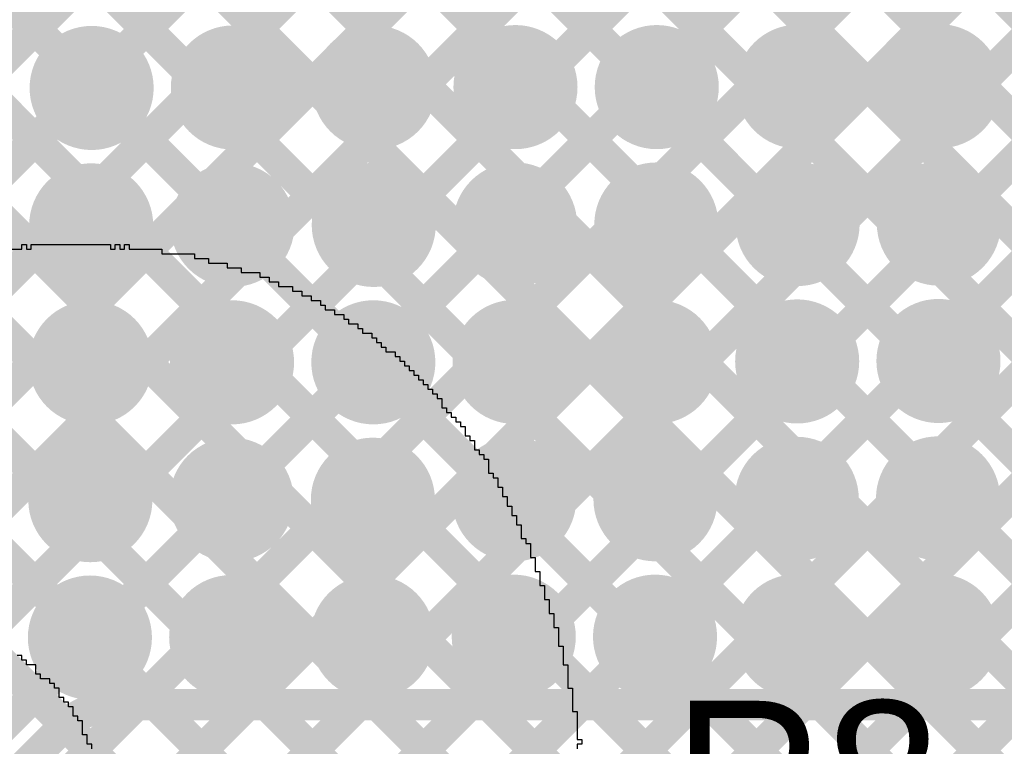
# Model space of a CAD drawing. Header units: millimetres. Extents: x 3.06 to 5.82, y 1.29 to 3.84.
# Tile 152 of 244: x 5.02 to 5.27, y 2.12 to 2.31. Entities that reach past the tile are written whole.
import ezdxf

# ---------------------------------------------------------------- set-up
doc = ezdxf.new("R2010")
doc.units = ezdxf.units.MM
doc.header["$MEASUREMENT"] = 0
for name, color, linetype in [('BottomLayer', 5, 'Continuous'), ('BottomSolder', 6, 'Continuous'), ('MultiLayer', 9, 'Continuous'), ('TopLayer', 1, 'Continuous'), ('TopOverlay', 2, 'Continuous'), ('TopSolder', 216, 'Continuous'), ('ViaHoleLayer', 16, 'Continuous')]:
    doc.layers.add(name, color=color, linetype=linetype)

msp = doc.modelspace()

# ---------------------------------------------------------------- linework, layer by layer
at = {"layer": 'BottomLayer', "const_width": 0.008}
for points in [[(4.81082, 2.76936), (5.56819, 2.012)], [(4.79724, 2.75466), (5.4789, 2.073)], [(4.7896, 2.73402), (5.45062, 2.073)], [(4.789, 2.70633), (5.436, 2.05933)], [(4.789, 2.67805), (5.436, 2.03105)], [(4.789, 2.64976), (5.436, 2.00276)], [(4.789, 2.62148), (5.40848, 2.002)], [(4.789, 2.5932), (5.38019, 2.002)], [(4.789, 2.07371), (5.2974, 2.58211)], [(4.789, 2.56491), (5.35191, 2.002)], [(4.79368, 2.0501), (5.299, 2.55542)], [(4.789, 2.53663), (5.32363, 2.002)], [(4.80587, 2.03401), (5.299, 2.52714)], [(4.789, 2.50834), (5.23034, 2.067)], [(4.82414, 2.024), (5.30213, 2.50199)], [(4.85043, 2.022), (5.31337, 2.48494)], [(4.789, 2.48006), (5.20562, 2.06344)], [(4.87805, 2.02134), (5.33087, 2.47416)], [(4.87328, 1.96), (5.38483, 2.47155)], [(4.89178, 2.00678), (5.35655, 2.47155)], [(4.90157, 1.96), (5.41311, 2.47155)], [(4.92985, 1.96), (5.43548, 2.46563)], [(4.789, 2.45177), (5.18873, 2.05204)], [(4.9522, 1.95406), (5.44297, 2.44484)], [(4.5457, 1.491), (5.4947, 2.44)], [(4.57399, 1.491), (5.52299, 2.44)], [(4.60227, 1.491), (5.55127, 2.44)], [(4.95784, 1.93142), (5.46642, 2.44)], [(5.20066, 2.0611), (5.57956, 2.44)], [(4.789, 2.42349), (5.17789, 2.0346)], [(4.789, 2.3952), (5.175, 2.0092)], [(4.789, 2.36692), (5.17714, 1.97878)]]:
    msp.add_lwpolyline(points, dxfattribs=at)
at = {"layer": 'BottomLayer', "const_width": 0.01181}
for points in [[(5.02898, 2.29011, 1), (5.04079, 2.29011, 1)], [(5.06498, 2.29022, 1), (5.07679, 2.29022, 1)], [(5.10098, 2.29022, 1), (5.11279, 2.29022, 1)], [(5.13698, 2.29033, 1), (5.14879, 2.29033, 1)], [(5.17298, 2.29033, 1), (5.18479, 2.29033, 1)], [(5.20898, 2.29045, 1), (5.22079, 2.29045, 1)], [(5.24498, 2.29056, 1), (5.25679, 2.29056, 1)], [(5.02887, 2.25511, 1), (5.04068, 2.25511, 1)], [(5.06487, 2.25522, 1), (5.07668, 2.25522, 1)], [(5.10087, 2.25522, 1), (5.11268, 2.25522, 1)], [(5.13687, 2.25533, 1), (5.14868, 2.25533, 1)], [(5.17287, 2.25533, 1), (5.18468, 2.25533, 1)], [(5.20887, 2.25545, 1), (5.22068, 2.25545, 1)], [(5.24487, 2.25556, 1), (5.25668, 2.25556, 1)], [(5.02876, 2.22011, 1), (5.04057, 2.22011, 1)], [(5.06476, 2.22022, 1), (5.07657, 2.22022, 1)], [(5.10076, 2.22022, 1), (5.11257, 2.22022, 1)], [(5.13676, 2.22033, 1), (5.14857, 2.22033, 1)], [(5.17276, 2.22033, 1), (5.18457, 2.22033, 1)], [(5.20876, 2.22045, 1), (5.22057, 2.22045, 1)], [(5.24476, 2.22056, 1), (5.25657, 2.22056, 1)], [(5.02865, 2.18511, 1), (5.04046, 2.18511, 1)], [(5.06465, 2.18522, 1), (5.07646, 2.18522, 1)], [(5.10065, 2.18522, 1), (5.11246, 2.18522, 1)], [(5.13665, 2.18533, 1), (5.14846, 2.18533, 1)], [(5.17265, 2.18533, 1), (5.18446, 2.18533, 1)], [(5.20865, 2.18545, 1), (5.22046, 2.18545, 1)], [(5.24465, 2.18556, 1), (5.25646, 2.18556, 1)], [(5.02854, 2.15011, 1), (5.04035, 2.15011, 1)], [(5.06454, 2.15022, 1), (5.07635, 2.15022, 1)], [(5.10054, 2.15022, 1), (5.11235, 2.15022, 1)], [(5.13654, 2.15033, 1), (5.14835, 2.15033, 1)], [(5.17254, 2.15033, 1), (5.18435, 2.15033, 1)], [(5.20854, 2.15045, 1), (5.22035, 2.15045, 1)], [(5.24454, 2.15056, 1), (5.25635, 2.15056, 1)]]:
    msp.add_lwpolyline(points, format="xyb", close=True, dxfattribs=at)
at = {"layer": 'BottomSolder', "const_width": 0.01581}
for points in [[(5.02698, 2.29011, 1), (5.04279, 2.29011, 1)], [(5.06298, 2.29022, 1), (5.07879, 2.29022, 1)], [(5.09898, 2.29022, 1), (5.11479, 2.29022, 1)], [(5.13498, 2.29033, 1), (5.15079, 2.29033, 1)], [(5.17098, 2.29033, 1), (5.18679, 2.29033, 1)], [(5.20698, 2.29045, 1), (5.22279, 2.29045, 1)], [(5.24298, 2.29056, 1), (5.25879, 2.29056, 1)], [(5.02687, 2.25511, 1), (5.04268, 2.25511, 1)], [(5.06287, 2.25522, 1), (5.07868, 2.25522, 1)], [(5.09887, 2.25522, 1), (5.11468, 2.25522, 1)], [(5.13487, 2.25533, 1), (5.15068, 2.25533, 1)], [(5.17087, 2.25533, 1), (5.18668, 2.25533, 1)], [(5.20687, 2.25545, 1), (5.22268, 2.25545, 1)], [(5.24287, 2.25556, 1), (5.25868, 2.25556, 1)], [(5.02676, 2.22011, 1), (5.04257, 2.22011, 1)], [(5.06276, 2.22022, 1), (5.07857, 2.22022, 1)], [(5.09876, 2.22022, 1), (5.11457, 2.22022, 1)], [(5.13476, 2.22033, 1), (5.15057, 2.22033, 1)], [(5.17076, 2.22033, 1), (5.18657, 2.22033, 1)], [(5.20676, 2.22045, 1), (5.22257, 2.22045, 1)], [(5.24276, 2.22056, 1), (5.25857, 2.22056, 1)], [(5.02665, 2.18511, 1), (5.04246, 2.18511, 1)], [(5.06265, 2.18522, 1), (5.07846, 2.18522, 1)], [(5.09865, 2.18522, 1), (5.11446, 2.18522, 1)], [(5.13465, 2.18533, 1), (5.15046, 2.18533, 1)], [(5.17065, 2.18533, 1), (5.18646, 2.18533, 1)], [(5.20665, 2.18545, 1), (5.22246, 2.18545, 1)], [(5.24265, 2.18556, 1), (5.25846, 2.18556, 1)], [(5.02654, 2.15011, 1), (5.04235, 2.15011, 1)], [(5.06254, 2.15022, 1), (5.07835, 2.15022, 1)], [(5.09854, 2.15022, 1), (5.11435, 2.15022, 1)], [(5.13454, 2.15033, 1), (5.15035, 2.15033, 1)], [(5.17054, 2.15033, 1), (5.18635, 2.15033, 1)], [(5.20654, 2.15045, 1), (5.22235, 2.15045, 1)], [(5.24254, 2.15056, 1), (5.25835, 2.15056, 1)]]:
    msp.add_lwpolyline(points, format="xyb", close=True, dxfattribs=at)
at = {"layer": 'MultiLayer', "const_width": 0.01181}
for points in [[(5.02898, 2.29011, 1), (5.04079, 2.29011, 1)], [(5.06498, 2.29022, 1), (5.07679, 2.29022, 1)], [(5.10098, 2.29022, 1), (5.11279, 2.29022, 1)], [(5.13698, 2.29033, 1), (5.14879, 2.29033, 1)], [(5.17298, 2.29033, 1), (5.18479, 2.29033, 1)], [(5.20898, 2.29045, 1), (5.22079, 2.29045, 1)], [(5.24498, 2.29056, 1), (5.25679, 2.29056, 1)], [(5.02887, 2.25511, 1), (5.04068, 2.25511, 1)], [(5.06487, 2.25522, 1), (5.07668, 2.25522, 1)], [(5.10087, 2.25522, 1), (5.11268, 2.25522, 1)], [(5.13687, 2.25533, 1), (5.14868, 2.25533, 1)], [(5.17287, 2.25533, 1), (5.18468, 2.25533, 1)], [(5.20887, 2.25545, 1), (5.22068, 2.25545, 1)], [(5.24487, 2.25556, 1), (5.25668, 2.25556, 1)], [(5.02876, 2.22011, 1), (5.04057, 2.22011, 1)], [(5.06476, 2.22022, 1), (5.07657, 2.22022, 1)], [(5.10076, 2.22022, 1), (5.11257, 2.22022, 1)], [(5.13676, 2.22033, 1), (5.14857, 2.22033, 1)], [(5.17276, 2.22033, 1), (5.18457, 2.22033, 1)], [(5.20876, 2.22045, 1), (5.22057, 2.22045, 1)], [(5.24476, 2.22056, 1), (5.25657, 2.22056, 1)], [(5.02865, 2.18511, 1), (5.04046, 2.18511, 1)], [(5.06465, 2.18522, 1), (5.07646, 2.18522, 1)], [(5.10065, 2.18522, 1), (5.11246, 2.18522, 1)], [(5.13665, 2.18533, 1), (5.14846, 2.18533, 1)], [(5.17265, 2.18533, 1), (5.18446, 2.18533, 1)], [(5.20865, 2.18545, 1), (5.22046, 2.18545, 1)], [(5.24465, 2.18556, 1), (5.25646, 2.18556, 1)], [(5.02854, 2.15011, 1), (5.04035, 2.15011, 1)], [(5.06454, 2.15022, 1), (5.07635, 2.15022, 1)], [(5.10054, 2.15022, 1), (5.11235, 2.15022, 1)], [(5.13654, 2.15033, 1), (5.14835, 2.15033, 1)], [(5.17254, 2.15033, 1), (5.18435, 2.15033, 1)], [(5.20854, 2.15045, 1), (5.22035, 2.15045, 1)], [(5.24454, 2.15056, 1), (5.25635, 2.15056, 1)]]:
    msp.add_lwpolyline(points, format="xyb", close=True, dxfattribs=at)
at = {"layer": 'TopLayer', "const_width": 0.008}
for points in [[(5.1877, 2.133), (5.52622, 2.47152)], [(5.21599, 2.133), (5.54055, 2.45757)], [(5.24427, 2.133), (5.5623, 2.45103)], [(4.67006, 1.84163), (5.26843, 2.44)], [(4.671, 1.95571), (5.15529, 2.44)], [(4.671, 1.92742), (5.18358, 2.44)], [(4.671, 1.89914), (5.21186, 2.44)], [(4.671, 1.87086), (5.24014, 2.44)], [(4.71592, 2.44), (5.02814, 2.12778)], [(4.7442, 2.44), (5.0512, 2.133)], [(4.77249, 2.44), (5.07949, 2.133)], [(4.80077, 2.44), (5.10777, 2.133)], [(4.82906, 2.44), (5.13606, 2.133)], [(4.85734, 2.44), (5.16434, 2.133)], [(4.87805, 2.02134), (5.29671, 2.44)], [(4.88563, 2.44), (5.19263, 2.133)], [(4.89178, 2.00678), (5.325, 2.44)], [(4.91391, 2.44), (5.22091, 2.133)], [(4.94219, 2.44), (5.2492, 2.133)], [(4.97048, 2.44), (5.27748, 2.133)], [(4.99876, 2.44), (5.30576, 2.133)], [(5.02705, 2.44), (5.33405, 2.133)], [(5.04628, 2.133), (5.35328, 2.44)], [(5.05533, 2.44), (5.36233, 2.133)], [(5.07457, 2.133), (5.38157, 2.44)], [(5.08362, 2.44), (5.39062, 2.133)], [(5.10285, 2.133), (5.40985, 2.44)], [(5.1119, 2.44), (5.4189, 2.133)], [(5.13113, 2.133), (5.43813, 2.44)], [(5.14019, 2.44), (5.44719, 2.133)], [(5.15942, 2.133), (5.46642, 2.44)], [(5.042, 2.133), (5.632, 2.133)], [(4.99819, 2.09788), (5.02712, 2.12681)]]:
    msp.add_lwpolyline(points, dxfattribs=at)
at = {"layer": 'TopLayer'}
for points, const_width in [([(5.02898, 2.29011, 1), (5.04079, 2.29011, 1)], 0.01181), ([(5.06498, 2.29022, 1), (5.07679, 2.29022, 1)], 0.01181), ([(5.10098, 2.29022, 1), (5.11279, 2.29022, 1)], 0.01181), ([(5.13698, 2.29033, 1), (5.14879, 2.29033, 1)], 0.01181), ([(5.17298, 2.29033, 1), (5.18479, 2.29033, 1)], 0.01181), ([(5.20898, 2.29045, 1), (5.22079, 2.29045, 1)], 0.01181), ([(5.24498, 2.29056, 1), (5.25679, 2.29056, 1)], 0.01181), ([(5.02887, 2.25511, 1), (5.04068, 2.25511, 1)], 0.01181), ([(5.06487, 2.25522, 1), (5.07668, 2.25522, 1)], 0.01181), ([(5.10087, 2.25522, 1), (5.11268, 2.25522, 1)], 0.01181), ([(5.13687, 2.25533, 1), (5.14868, 2.25533, 1)], 0.01181), ([(5.17287, 2.25533, 1), (5.18468, 2.25533, 1)], 0.01181), ([(5.20887, 2.25545, 1), (5.22068, 2.25545, 1)], 0.01181), ([(5.24487, 2.25556, 1), (5.25668, 2.25556, 1)], 0.01181), ([(5.02876, 2.22011, 1), (5.04057, 2.22011, 1)], 0.01181), ([(5.06476, 2.22022, 1), (5.07657, 2.22022, 1)], 0.01181), ([(5.10076, 2.22022, 1), (5.11257, 2.22022, 1)], 0.01181), ([(5.13676, 2.22033, 1), (5.14857, 2.22033, 1)], 0.01181), ([(5.17276, 2.22033, 1), (5.18457, 2.22033, 1)], 0.01181), ([(5.20876, 2.22045, 1), (5.22057, 2.22045, 1)], 0.01181), ([(5.24476, 2.22056, 1), (5.25657, 2.22056, 1)], 0.01181), ([(5.02865, 2.18511, 1), (5.04046, 2.18511, 1)], 0.01181), ([(5.06465, 2.18522, 1), (5.07646, 2.18522, 1)], 0.01181), ([(5.10065, 2.18522, 1), (5.11246, 2.18522, 1)], 0.01181), ([(5.13665, 2.18533, 1), (5.14846, 2.18533, 1)], 0.01181), ([(5.17265, 2.18533, 1), (5.18446, 2.18533, 1)], 0.01181), ([(5.20865, 2.18545, 1), (5.22046, 2.18545, 1)], 0.01181), ([(5.24465, 2.18556, 1), (5.25646, 2.18556, 1)], 0.01181), ([(5.02854, 2.15011, 1), (5.04035, 2.15011, 1)], 0.01181), ([(5.06454, 2.15022, 1), (5.07635, 2.15022, 1)], 0.01181), ([(5.10054, 2.15022, 1), (5.11235, 2.15022, 1)], 0.01181), ([(5.13654, 2.15033, 1), (5.14835, 2.15033, 1)], 0.01181), ([(5.17254, 2.15033, 1), (5.18435, 2.15033, 1)], 0.01181), ([(5.20854, 2.15045, 1), (5.22035, 2.15045, 1)], 0.01181), ([(5.24454, 2.15056, 1), (5.25635, 2.15056, 1)], 0.01181), ([(5.04, 2.133, 1), (5.044, 2.133, 1)], 0.004), ([(5.04, 2.133, 1), (5.044, 2.133, 1)], 0.004), ([(5.04, 2.133, 1), (5.044, 2.133, 1)], 0.004), ([(5.04428, 2.133, 1), (5.04828, 2.133, 1)], 0.004), ([(5.0492, 2.133, 1), (5.0532, 2.133, 1)], 0.004), ([(5.07257, 2.133, 1), (5.07657, 2.133, 1)], 0.004), ([(5.07749, 2.133, 1), (5.08149, 2.133, 1)], 0.004), ([(5.10085, 2.133, 1), (5.10485, 2.133, 1)], 0.004), ([(5.10577, 2.133, 1), (5.10977, 2.133, 1)], 0.004), ([(5.12913, 2.133, 1), (5.13313, 2.133, 1)], 0.004), ([(5.13406, 2.133, 1), (5.13806, 2.133, 1)], 0.004), ([(5.15742, 2.133, 1), (5.16142, 2.133, 1)], 0.004), ([(5.16234, 2.133, 1), (5.16634, 2.133, 1)], 0.004), ([(5.1857, 2.133, 1), (5.1897, 2.133, 1)], 0.004), ([(5.19063, 2.133, 1), (5.19463, 2.133, 1)], 0.004), ([(5.21399, 2.133, 1), (5.21799, 2.133, 1)], 0.004), ([(5.21891, 2.133, 1), (5.22291, 2.133, 1)], 0.004), ([(5.24227, 2.133, 1), (5.24627, 2.133, 1)], 0.004), ([(5.24719, 2.133, 1), (5.2512, 2.133, 1)], 0.004), ([(5.02512, 2.12681, 1), (5.02912, 2.12681, 1)], 0.004), ([(5.02512, 2.12681, 1), (5.02912, 2.12681, 1)], 0.004), ([(5.02515, 2.12685, 1), (5.02915, 2.12685, 1)], 0.004), ([(5.02614, 2.12778, 1), (5.03014, 2.12778, 1)], 0.004)]:
    msp.add_lwpolyline(points, format="xyb", close=True, dxfattribs=dict(at, const_width=const_width))
at = {"layer": 'TopLayer', "const_width": 0.008}
for points in [[(5.02712, 2.12681, -0.199534), (5.042, 2.133)], [(5.02715, 2.12685, -0.198912), (5.042, 2.133)]]:
    msp.add_lwpolyline(points, format="xyb", dxfattribs=at)
at = {"layer": 'TopOverlay'}
for p, q in [((5.00996, 2.24903), (5.01709, 2.24903)), ((5.01709, 2.24903), (5.01709, 2.25022)), ((5.01709, 2.25022), (5.01828, 2.25022)), ((5.01828, 2.25022), (5.01828, 2.24903)), ((5.01828, 2.24903), (5.01947, 2.24903)), ((5.01947, 2.24903), (5.01947, 2.25022)), ((5.01947, 2.25022), (5.03969, 2.25022)), ((5.03969, 2.25022), (5.03969, 2.24903)), ((5.03969, 2.24903), (5.04088, 2.24903)), ((5.04088, 2.24903), (5.04088, 2.25022)), ((5.04088, 2.25022), (5.04207, 2.25022)), ((5.04207, 2.25022), (5.04207, 2.24903)), ((5.04207, 2.24903), (5.04326, 2.24903)), ((5.04326, 2.24903), (5.04326, 2.25022)), ((5.04326, 2.25022), (5.04444, 2.25022)), ((5.04444, 2.25022), (5.04444, 2.24903)), ((5.04444, 2.24903), (5.05277, 2.24903)), ((5.05277, 2.24903), (5.05277, 2.24784)), ((5.05277, 2.24784), (5.06109, 2.24784)), ((5.06109, 2.24784), (5.06109, 2.24665)), ((5.06109, 2.24665), (5.06466, 2.24665)), ((5.06466, 2.24665), (5.06466, 2.24546)), ((5.06466, 2.24546), (5.06942, 2.24546)), ((5.06942, 2.24546), (5.06942, 2.24427)), ((5.06942, 2.24427), (5.07299, 2.24427)), ((5.07299, 2.24427), (5.07299, 2.24308)), ((5.07299, 2.24308), (5.07774, 2.24308)), ((5.07774, 2.24308), (5.07774, 2.24189)), ((5.07774, 2.24189), (5.08012, 2.24189)), ((5.08012, 2.24189), (5.08012, 2.24071)), ((5.08012, 2.24071), (5.0825, 2.24071)), ((5.0825, 2.24071), (5.0825, 2.23952)), ((5.0825, 2.23952), (5.08607, 2.23952)), ((5.08607, 2.23952), (5.08607, 2.23833)), ((5.08607, 2.23833), (5.08845, 2.23833)), ((5.08845, 2.23833), (5.08845, 2.23714)), ((5.08845, 2.23714), (5.09083, 2.23714)), ((5.09083, 2.23714), (5.09083, 2.23595)), ((5.09083, 2.23595), (5.0932, 2.23595)), ((5.0932, 2.23595), (5.0932, 2.23476)), ((5.0932, 2.23476), (5.09439, 2.23476)), ((5.09439, 2.23476), (5.09439, 2.23357)), ((5.09439, 2.23357), (5.09677, 2.23357)), ((5.09677, 2.23357), (5.09677, 2.23238)), ((5.09677, 2.23238), (5.09915, 2.23238)), ((5.09915, 2.23238), (5.09915, 2.23119)), ((5.09915, 2.23119), (5.10034, 2.23119)), ((5.10034, 2.23119), (5.10034, 2.23)), ((5.10034, 2.23), (5.10272, 2.23)), ((5.10272, 2.23), (5.10272, 2.22881)), ((5.10272, 2.22881), (5.10391, 2.22881)), ((5.10391, 2.22881), (5.10391, 2.22762)), ((5.10391, 2.22762), (5.10629, 2.22762)), ((5.10629, 2.22762), (5.10629, 2.22643)), ((5.10629, 2.22643), (5.10747, 2.22643)), ((5.10747, 2.22643), (5.10747, 2.22525)), ((5.10747, 2.22525), (5.10866, 2.22525)), ((5.10866, 2.22525), (5.10866, 2.22406)), ((5.10866, 2.22406), (5.10985, 2.22406)), ((5.10985, 2.22406), (5.10985, 2.22287)), ((5.10985, 2.22287), (5.11223, 2.22287)), ((5.11223, 2.22287), (5.11223, 2.22168)), ((5.11223, 2.22168), (5.11342, 2.22168)), ((5.11342, 2.22168), (5.11342, 2.22049)), ((5.11342, 2.22049), (5.11461, 2.22049)), ((5.11461, 2.22049), (5.11461, 2.2193)), ((5.11461, 2.2193), (5.1158, 2.2193)), ((5.1158, 2.2193), (5.1158, 2.21811)), ((5.1158, 2.21811), (5.11699, 2.21811)), ((5.11699, 2.21811), (5.11699, 2.21692)), ((5.11699, 2.21692), (5.11818, 2.21692)), ((5.11818, 2.21692), (5.11818, 2.21573)), ((5.11818, 2.21573), (5.11937, 2.21573)), ((5.11937, 2.21573), (5.11937, 2.21454)), ((5.11937, 2.21454), (5.12056, 2.21454)), ((5.12056, 2.21454), (5.12056, 2.21335)), ((5.12056, 2.21335), (5.12175, 2.21335)), ((5.12175, 2.21335), (5.12175, 2.21216)), ((5.12175, 2.21216), (5.12294, 2.21216)), ((5.12294, 2.21216), (5.12294, 2.21097)), ((5.12294, 2.21097), (5.12412, 2.21097)), ((5.12412, 2.21097), (5.12412, 2.20979)), ((5.12412, 2.20979), (5.12412, 2.2086)), ((5.12412, 2.2086), (5.12531, 2.2086)), ((5.12531, 2.2086), (5.12531, 2.20741)), ((5.12531, 2.20741), (5.1265, 2.20741)), ((5.1265, 2.20741), (5.1265, 2.20622)), ((5.1265, 2.20622), (5.12769, 2.20622)), ((5.12769, 2.20622), (5.12769, 2.20503)), ((5.12769, 2.20503), (5.12888, 2.20503)), ((5.12888, 2.20503), (5.12888, 2.20384)), ((5.12888, 2.20384), (5.13007, 2.20384)), ((5.13007, 2.20384), (5.13007, 2.20265)), ((5.13007, 2.20265), (5.13007, 2.20146)), ((5.13007, 2.20146), (5.13126, 2.20146)), ((5.13126, 2.20146), (5.13126, 2.20027)), ((5.13126, 2.20027), (5.13245, 2.20027)), ((5.13245, 2.20027), (5.13245, 2.19908)), ((5.13245, 2.19908), (5.13245, 2.19789)), ((5.13245, 2.19789), (5.13364, 2.19789)), ((5.13364, 2.19789), (5.13364, 2.1967)), ((5.13364, 2.1967), (5.13483, 2.1967)), ((5.13483, 2.1967), (5.13483, 2.19551)), ((5.13483, 2.19551), (5.13602, 2.19551)), ((5.13602, 2.19551), (5.13602, 2.19432)), ((5.13602, 2.19432), (5.13602, 2.19314)), ((5.13602, 2.19314), (5.13602, 2.19195)), ((5.13602, 2.19195), (5.13721, 2.19195)), ((5.13721, 2.19195), (5.13721, 2.19076)), ((5.13721, 2.19076), (5.1384, 2.19076)), ((5.1384, 2.19076), (5.1384, 2.18957)), ((5.1384, 2.18957), (5.1384, 2.18838)), ((5.1384, 2.18838), (5.13958, 2.18838)), ((5.13958, 2.18838), (5.13958, 2.18719)), ((5.13958, 2.18719), (5.13958, 2.186)), ((5.13958, 2.186), (5.14077, 2.186)), ((5.14077, 2.186), (5.14077, 2.18481)), ((5.14077, 2.18481), (5.14077, 2.18362)), ((5.14077, 2.18362), (5.14196, 2.18362)), ((5.14196, 2.18362), (5.14196, 2.18243)), ((5.14196, 2.18243), (5.14196, 2.18124)), ((5.14196, 2.18124), (5.14315, 2.18124)), ((5.14315, 2.18124), (5.14315, 2.18005)), ((5.14315, 2.18005), (5.14315, 2.17886)), ((5.14315, 2.17886), (5.14434, 2.17886)), ((5.14434, 2.17886), (5.14434, 2.17768)), ((5.14434, 2.17768), (5.14434, 2.17649)), ((5.14434, 2.17649), (5.14434, 2.1753)), ((5.14434, 2.1753), (5.14553, 2.1753)), ((5.14553, 2.1753), (5.14553, 2.17411)), ((5.14553, 2.17411), (5.14672, 2.17411)), ((5.14672, 2.17411), (5.14672, 2.17292)), ((5.14672, 2.17292), (5.14672, 2.17173)), ((5.14672, 2.17173), (5.14672, 2.17054)), ((5.14672, 2.17054), (5.14791, 2.17054)), ((5.14791, 2.17054), (5.14791, 2.16935)), ((5.14791, 2.16935), (5.14791, 2.16816)), ((5.14791, 2.16816), (5.14791, 2.16697)), ((5.14791, 2.16697), (5.1491, 2.16697)), ((5.1491, 2.16697), (5.1491, 2.16578)), ((5.1491, 2.16578), (5.1491, 2.16459)), ((5.1491, 2.16459), (5.1491, 2.1634)), ((5.1491, 2.1634), (5.15029, 2.1634)), ((5.15029, 2.1634), (5.15029, 2.16221)), ((5.15029, 2.16221), (5.15029, 2.16103)), ((5.15029, 2.16103), (5.15029, 2.15984)), ((5.15029, 2.15984), (5.15148, 2.15984)), ((5.15148, 2.15984), (5.15148, 2.15865)), ((5.15148, 2.15865), (5.15148, 2.15746)), ((5.15148, 2.15746), (5.15148, 2.15627)), ((5.15148, 2.15627), (5.15267, 2.15627)), ((5.15267, 2.15627), (5.15267, 2.15508)), ((5.15267, 2.15508), (5.15267, 2.15389)), ((5.15267, 2.15389), (5.15267, 2.1527)), ((5.15267, 2.1527), (5.15386, 2.1527)), ((5.15386, 2.1527), (5.15386, 2.15151)), ((5.15386, 2.15151), (5.15386, 2.15032)), ((5.15386, 2.15032), (5.15386, 2.14913)), ((5.15386, 2.14913), (5.15386, 2.14794)), ((5.15386, 2.14794), (5.15505, 2.14794)), ((5.15505, 2.14794), (5.15505, 2.14675)), ((5.01709, 2.14557), (5.0159, 2.14557)), ((5.01709, 2.14438), (5.01709, 2.14557)), ((5.15505, 2.14675), (5.15505, 2.14557)), ((5.15505, 2.14557), (5.15505, 2.14438)), ((5.01828, 2.14438), (5.01709, 2.14438)), ((5.01828, 2.14319), (5.01828, 2.14438)), ((5.02066, 2.14319), (5.01828, 2.14319)), ((5.02066, 2.142), (5.02066, 2.14319)), ((5.15505, 2.14438), (5.15505, 2.14319)), ((5.15505, 2.14319), (5.15623, 2.14319)), ((5.15623, 2.14319), (5.15623, 2.142)), ((5.02066, 2.14081), (5.02066, 2.142)), ((5.02185, 2.14081), (5.02066, 2.14081)), ((5.02185, 2.13962), (5.02185, 2.14081)), ((5.15623, 2.142), (5.15623, 2.14081)), ((5.15623, 2.14081), (5.15623, 2.13962)), ((5.02423, 2.13962), (5.02185, 2.13962)), ((5.02423, 2.13843), (5.02423, 2.13962)), ((5.02542, 2.13843), (5.02423, 2.13843)), ((5.02542, 2.13724), (5.02542, 2.13843)), ((5.15623, 2.13962), (5.15623, 2.13843)), ((5.15623, 2.13843), (5.15623, 2.13724)), ((5.02661, 2.13724), (5.02542, 2.13724)), ((5.02661, 2.13605), (5.02661, 2.13724)), ((5.02661, 2.13486), (5.02661, 2.13605)), ((5.15623, 2.13724), (5.15742, 2.13724)), ((5.15742, 2.13724), (5.15742, 2.13605)), ((5.15742, 2.13605), (5.15742, 2.13486)), ((5.02779, 2.13486), (5.02661, 2.13486)), ((5.02779, 2.13367), (5.02779, 2.13486)), ((5.02898, 2.13367), (5.02779, 2.13367)), ((5.02898, 2.13248), (5.02898, 2.13367)), ((5.15742, 2.13486), (5.15742, 2.13367)), ((5.15742, 2.13367), (5.15742, 2.13248)), ((5.03017, 2.13248), (5.02898, 2.13248)), ((5.03017, 2.13129), (5.03017, 2.13248)), ((5.03017, 2.1301), (5.03017, 2.13129)), ((5.03136, 2.1301), (5.03017, 2.1301)), ((5.03136, 2.12892), (5.03136, 2.1301)), ((5.15742, 2.13248), (5.15742, 2.13129)), ((5.15742, 2.13129), (5.15861, 2.13129)), ((5.15861, 2.13129), (5.15861, 2.1301)), ((5.15861, 2.1301), (5.15861, 2.12892)), ((5.03255, 2.12892), (5.03136, 2.12892)), ((5.03255, 2.12773), (5.03255, 2.12892)), ((5.03255, 2.12654), (5.03255, 2.12773)), ((5.15861, 2.12892), (5.15861, 2.12773)), ((5.15861, 2.12773), (5.15861, 2.12654)), ((5.03255, 2.12535), (5.03255, 2.12654)), ((5.03374, 2.12535), (5.03255, 2.12535)), ((5.03374, 2.12416), (5.03374, 2.12535)), ((5.15861, 2.12654), (5.15861, 2.12535)), ((5.15861, 2.12535), (5.15861, 2.12416)), ((5.03374, 2.12297), (5.03374, 2.12416)), ((5.03493, 2.12297), (5.03374, 2.12297)), ((5.03493, 2.12178), (5.03493, 2.12297)), ((5.15861, 2.12416), (5.1598, 2.12416)), ((5.1598, 2.12297), (5.15861, 2.12297)), ((5.15861, 2.12297), (5.15861, 2.12178)), ((5.1598, 2.12416), (5.1598, 2.12297))]:
    msp.add_line(p, q, dxfattribs=at)
at = {"layer": 'TopSolder', "const_width": 0.01581}
for points in [[(5.02698, 2.29011, 1), (5.04279, 2.29011, 1)], [(5.06298, 2.29022, 1), (5.07879, 2.29022, 1)], [(5.09898, 2.29022, 1), (5.11479, 2.29022, 1)], [(5.13498, 2.29033, 1), (5.15079, 2.29033, 1)], [(5.17098, 2.29033, 1), (5.18679, 2.29033, 1)], [(5.20698, 2.29045, 1), (5.22279, 2.29045, 1)], [(5.24298, 2.29056, 1), (5.25879, 2.29056, 1)], [(5.02687, 2.25511, 1), (5.04268, 2.25511, 1)], [(5.06287, 2.25522, 1), (5.07868, 2.25522, 1)], [(5.09887, 2.25522, 1), (5.11468, 2.25522, 1)], [(5.13487, 2.25533, 1), (5.15068, 2.25533, 1)], [(5.17087, 2.25533, 1), (5.18668, 2.25533, 1)], [(5.20687, 2.25545, 1), (5.22268, 2.25545, 1)], [(5.24287, 2.25556, 1), (5.25868, 2.25556, 1)], [(5.02676, 2.22011, 1), (5.04257, 2.22011, 1)], [(5.06276, 2.22022, 1), (5.07857, 2.22022, 1)], [(5.09876, 2.22022, 1), (5.11457, 2.22022, 1)], [(5.13476, 2.22033, 1), (5.15057, 2.22033, 1)], [(5.17076, 2.22033, 1), (5.18657, 2.22033, 1)], [(5.20676, 2.22045, 1), (5.22257, 2.22045, 1)], [(5.24276, 2.22056, 1), (5.25857, 2.22056, 1)], [(5.02665, 2.18511, 1), (5.04246, 2.18511, 1)], [(5.06265, 2.18522, 1), (5.07846, 2.18522, 1)], [(5.09865, 2.18522, 1), (5.11446, 2.18522, 1)], [(5.13465, 2.18533, 1), (5.15046, 2.18533, 1)], [(5.17065, 2.18533, 1), (5.18646, 2.18533, 1)], [(5.20665, 2.18545, 1), (5.22246, 2.18545, 1)], [(5.24265, 2.18556, 1), (5.25846, 2.18556, 1)], [(5.02654, 2.15011, 1), (5.04235, 2.15011, 1)], [(5.06254, 2.15022, 1), (5.07835, 2.15022, 1)], [(5.09854, 2.15022, 1), (5.11435, 2.15022, 1)], [(5.13454, 2.15033, 1), (5.15035, 2.15033, 1)], [(5.17054, 2.15033, 1), (5.18635, 2.15033, 1)], [(5.20654, 2.15045, 1), (5.22235, 2.15045, 1)], [(5.24254, 2.15056, 1), (5.25835, 2.15056, 1)]]:
    msp.add_lwpolyline(points, format="xyb", close=True, dxfattribs=at)
at = {"layer": 'ViaHoleLayer', "const_width": 0.00787}
for points in [[(5.13895, 2.29033, 1), (5.14683, 2.29033, 1)], [(5.17495, 2.29033, 1), (5.18283, 2.29033, 1)], [(5.21095, 2.29045, 1), (5.21883, 2.29045, 1)], [(5.24695, 2.29056, 1), (5.25483, 2.29056, 1)], [(5.03095, 2.29011, 1), (5.03883, 2.29011, 1)], [(5.06695, 2.29022, 1), (5.07483, 2.29022, 1)], [(5.10295, 2.29022, 1), (5.11083, 2.29022, 1)], [(5.06684, 2.25522, 1), (5.07471, 2.25522, 1)], [(5.10284, 2.25522, 1), (5.11071, 2.25522, 1)], [(5.13884, 2.25533, 1), (5.14671, 2.25533, 1)], [(5.17484, 2.25533, 1), (5.18271, 2.25533, 1)], [(5.21084, 2.25545, 1), (5.21871, 2.25545, 1)], [(5.24684, 2.25556, 1), (5.25471, 2.25556, 1)], [(5.03084, 2.25511, 1), (5.03871, 2.25511, 1)], [(5.03073, 2.22011, 1), (5.0386, 2.22011, 1)], [(5.06673, 2.22022, 1), (5.0746, 2.22022, 1)], [(5.10273, 2.22022, 1), (5.1106, 2.22022, 1)], [(5.13873, 2.22033, 1), (5.1466, 2.22033, 1)], [(5.17473, 2.22033, 1), (5.1826, 2.22033, 1)], [(5.21073, 2.22045, 1), (5.2186, 2.22045, 1)], [(5.24673, 2.22056, 1), (5.2546, 2.22056, 1)], [(5.03062, 2.18511, 1), (5.03849, 2.18511, 1)], [(5.06662, 2.18522, 1), (5.07449, 2.18522, 1)], [(5.10262, 2.18522, 1), (5.11049, 2.18522, 1)], [(5.13862, 2.18533, 1), (5.14649, 2.18533, 1)], [(5.17462, 2.18533, 1), (5.18249, 2.18533, 1)], [(5.21062, 2.18545, 1), (5.21849, 2.18545, 1)], [(5.24662, 2.18556, 1), (5.25449, 2.18556, 1)], [(5.03051, 2.15011, 1), (5.03838, 2.15011, 1)], [(5.06651, 2.15022, 1), (5.07438, 2.15022, 1)], [(5.10251, 2.15022, 1), (5.11038, 2.15022, 1)], [(5.13851, 2.15033, 1), (5.14638, 2.15033, 1)], [(5.17451, 2.15033, 1), (5.18238, 2.15033, 1)], [(5.21051, 2.15045, 1), (5.21838, 2.15045, 1)], [(5.24651, 2.15056, 1), (5.25438, 2.15056, 1)]]:
    msp.add_lwpolyline(points, format="xyb", close=True, dxfattribs=at)

# ---------------------------------------------------------------- texts
at = {"layer": 'TopOverlay'}
msp.add_text('R8', height=0.04, dxfattribs=at).set_placement((5.183, 2.094))

doc.saveas('drawing.dxf')
